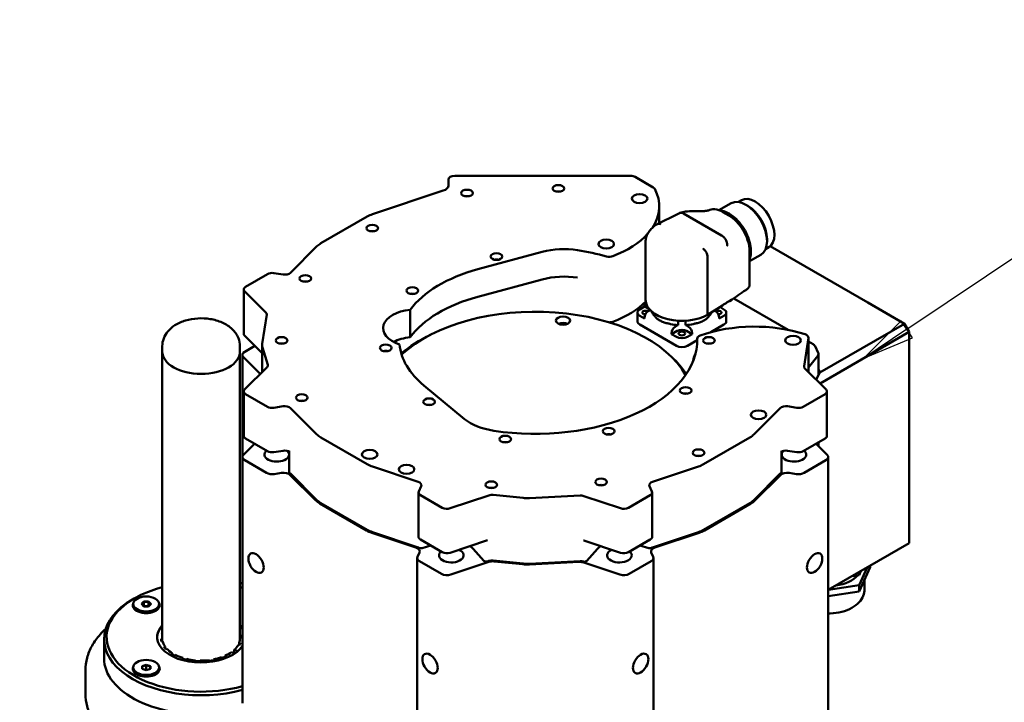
# Model space of a CAD drawing. Header units: millimetres. Extents: x 40 to 4804, y -323 to 2338.
# Tile 34 of 36: x 2539 to 2919, y 1615 to 1878. Entities that reach past the tile are written whole.
import ezdxf

# ---------------------------------------------------------------- set-up
doc = ezdxf.new("R2010")
doc.units = ezdxf.units.MM
doc.header["$LTSCALE"] = 8
doc.layers.add('Symbol (ISO)', color=7, linetype='Continuous', lineweight=25)
doc.layers.add('Visible (ISO)', color=7, linetype='Continuous', lineweight=50)
doc.styles.add('Note Text (ISO)', font='tahoma.ttf')

# ---------------------------------------------------------------- blocks, each defined once
blk = doc.blocks.new('Balloon2')
at = {"layer": 'Symbol (ISO)'}
for p, q in [((355.741, 193.551), (377.364, 200.758)), ((355.583, 194.025), (353.37, 192.76)), ((355.899, 193.076), (355.583, 194.025)), ((355.741, 193.551), (353.37, 192.76)), ((353.37, 192.76), (355.899, 193.076))]:
    blk.add_line(p, q, dxfattribs=at)
at = {"layer": 'Symbol (ISO)', "flags": 128}
blk.add_lwpolyline([(355.583, 194.025), (353.37, 192.76), (355.899, 193.076), (355.583, 194.025)], dxfattribs=at)
at = {"layer": 'Symbol (ISO)'}
blk.add_circle((382.334, 202.414), 5.25, dxfattribs=at)
blk.add_solid([(355.583, 194.025), (353.37, 192.76), (355.899, 193.076), (355.583, 194.025)], dxfattribs=at)
at = {"layer": 'Symbol (ISO)', "insert": (382.334, 202.451), "char_height": 3.5, "attachment_point": 5, "style": 'Note Text (ISO)'}
blk.add_mtext('10', dxfattribs=at)
blk = doc.blocks.new('Balloon4')
at = {"layer": 'Symbol (ISO)'}
for p, q in [((360.157, 219.845), (370.243, 226.617)), ((359.878, 220.26), (358.081, 218.452)), ((360.435, 219.43), (359.878, 220.26)), ((360.157, 219.845), (358.081, 218.452)), ((358.081, 218.452), (360.435, 219.43))]:
    blk.add_line(p, q, dxfattribs=at)
at = {"layer": 'Symbol (ISO)', "flags": 128}
blk.add_lwpolyline([(359.878, 220.26), (358.081, 218.452), (360.435, 219.43), (359.878, 220.26)], dxfattribs=at)
at = {"layer": 'Symbol (ISO)'}
blk.add_circle((374.586, 229.533), 5.25, dxfattribs=at)
blk.add_solid([(359.878, 220.26), (358.081, 218.452), (360.435, 219.43), (359.878, 220.26)], dxfattribs=at)
at = {"layer": 'Symbol (ISO)', "insert": (374.586, 229.57), "char_height": 3.5, "attachment_point": 5, "style": 'Note Text (ISO)'}
blk.add_mtext('5', dxfattribs=at)
blk = doc.blocks.new('Balloon5')
at = {"layer": 'Symbol (ISO)'}
for p, q in [((316.601, 195.919), (299.331, 200.342)), ((316.725, 196.404), (316.477, 195.435)), ((319.023, 195.299), (316.725, 196.404)), ((316.601, 195.919), (319.023, 195.299)), ((316.477, 195.435), (319.023, 195.299))]:
    blk.add_line(p, q, dxfattribs=at)
at = {"layer": 'Symbol (ISO)', "flags": 128}
blk.add_lwpolyline([(316.477, 195.435), (319.023, 195.299), (316.725, 196.404), (316.477, 195.435)], dxfattribs=at)
at = {"layer": 'Symbol (ISO)'}
blk.add_circle((294.264, 201.64), 5.25, dxfattribs=at)
blk.add_solid([(316.477, 195.435), (319.023, 195.299), (316.725, 196.404), (316.477, 195.435)], dxfattribs=at)
at = {"layer": 'Symbol (ISO)', "insert": (294.264, 201.64), "char_height": 3.5, "attachment_point": 5, "style": 'Note Text (ISO)'}
blk.add_mtext('4', dxfattribs=at)

msp = doc.modelspace()

# ---------------------------------------------------------------- linework, layer by layer
at = {"layer": 'Visible (ISO)'}
for p, q in [((2706.708, 1817.984), (2774.55, 1817.984)), ((2776.318, 1817.561), (2783.307, 1813.526)), ((2704.208, 1814.287), (2704.208, 1816.541)), ((2674.868, 1803.173), (2702.208, 1812.287)), ((2785.645, 1806.239), (2785.645, 1799.75)), ((2808.703, 1804.73), (2813.368, 1807.423)), ((2816.213, 1807.911), (2817.403, 1808.598)), ((2819.825, 1806.445), (2819.118, 1806.854)), ((2654.963, 1791.946), (2672.9, 1802.302)), ((2795.04, 1803.445), (2809.679, 1794.993)), ((2812.501, 1802.697), (2810.179, 1804.037)), ((2785.645, 1799.498), (2785.645, 1799.497)), ((2643.232, 1780.588), (2653.453, 1790.81)), ((2780.369, 1792.532), (2780.369, 1770.111)), ((2827.25, 1793.586), (2827.25, 1792.769)), ((2866.174, 1769.092), (2828.498, 1790.844)), ((2740.433, 1788.629), (2715.613, 1781.946)), ((2804.269, 1786.817), (2804.269, 1764.396)), ((2820.532, 1788.884), (2820.532, 1776.08)), ((2820.532, 1785.001), (2824.868, 1787.505)), ((2826.713, 1789.725), (2827.903, 1790.412)), ((2625.938, 1775.215), (2634.399, 1780.1)), ((2636.814, 1780.474), (2640.42, 1779.916)), ((2715.613, 1771.332), (2740.433, 1778.014)), ((2625.205, 1757.048), (2625.205, 1774.195)), ((2633.733, 1765.28), (2625.54, 1773.473)), ((2779.973, 1767.515), (2779.973, 1767.923)), ((2780.387, 1768.839), (2780.523, 1768.917)), ((2804.269, 1764.396), (2810.028, 1768.01)), ((2814.416, 1770.662), (2835.423, 1758.534)), ((2880.336, 1760.915), (2866.174, 1769.092)), ((2632.351, 1753.164), (2634.059, 1764.432)), ((2689.465, 1766.307), (2689.465, 1755.692)), ((2777.227, 1761.824), (2777.227, 1765.212)), ((2778.106, 1766.437), (2779.973, 1767.515)), ((2781.962, 1766.366), (2779.973, 1767.515)), ((2782.124, 1766.193), (2781.387, 1765.767)), ((2807.351, 1765.767), (2806.884, 1766.037)), ((2809.012, 1767.373), (2810.633, 1766.437)), ((2811.511, 1761.824), (2811.511, 1765.212)), ((2779.973, 1762.91), (2778.106, 1763.988)), ((2792.248, 1752.434), (2778.106, 1760.599)), ((2779.973, 1763.318), (2779.973, 1762.91)), ((2791.795, 1759.758), (2792.573, 1760.208)), ((2792.922, 1760.376), (2792.922, 1762.072)), ((2795.816, 1762.072), (2795.816, 1760.376)), ((2796.165, 1760.208), (2796.943, 1759.758)), ((2810.633, 1760.599), (2805.521, 1757.648)), ((2810.633, 1763.988), (2808.765, 1762.91)), ((2808.765, 1762.91), (2808.765, 1763.318)), ((2880.336, 1760.915), (2847.64, 1742.039)), ((2882.174, 1757.731), (2880.336, 1760.915)), ((2792.573, 1758.166), (2790.381, 1756.901)), ((2790.381, 1756.901), (2790.381, 1757.309)), ((2792.248, 1755.823), (2790.381, 1756.901)), ((2798.358, 1756.901), (2796.165, 1758.166)), ((2798.358, 1756.901), (2796.49, 1755.823)), ((2798.358, 1757.309), (2798.358, 1756.901)), ((2847.707, 1737.832), (2882.174, 1757.731)), ((2882.174, 1741.379), (2882.174, 1757.731)), ((2632.315, 1749.552), (2625.54, 1756.326)), ((2632.315, 1742.253), (2632.315, 1752.686)), ((2800.289, 1754.628), (2796.49, 1752.434)), ((2800.289, 1755.167), (2800.289, 1753.797)), ((2843.201, 1755.463), (2841.542, 1744.518)), ((2843.21, 1742.328), (2843.21, 1755.589)), ((2843.21, 1754.038), (2845.066, 1752.966)), ((2593.754, 1750.189), (2593.754, 1752.23)), ((2593.754, 1639.553), (2593.754, 1750.189)), ((2623.754, 1750.189), (2623.754, 1752.23)), ((2623.754, 1639.553), (2623.754, 1750.189)), ((2624.705, 1709.445), (2624.705, 1748.883)), ((2625.584, 1750.108), (2629.499, 1752.368)), ((2634.486, 1745.099), (2632.459, 1751.733)), ((2845.842, 1752.19), (2846.995, 1749.706)), ((2847.097, 1741.008), (2847.097, 1749.258)), ((2631.593, 1741.531), (2625.107, 1748.017)), ((2846.816, 1748.526), (2843.21, 1744.061)), ((2625.54, 1735.478), (2634.189, 1744.126)), ((2841.868, 1743.671), (2850.061, 1735.478)), ((2847.64, 1742.039), (2846.212, 1739.327)), ((2847.097, 1743.322), (2847.674, 1742.08)), ((2847.674, 1742.08), (2847.64, 1742.039)), ((2882.174, 1741.379), (2882.174, 1692.597)), ((2625.205, 1717.61), (2625.205, 1734.756)), ((2634.399, 1728.85), (2625.938, 1733.736)), ((2694.795, 1737.09), (2710.503, 1724.138)), ((2849.663, 1733.736), (2841.202, 1728.85)), ((2850.396, 1717.61), (2850.396, 1734.756)), ((2640.42, 1729.035), (2636.814, 1728.477)), ((2653.453, 1718.141), (2643.232, 1728.362)), ((2832.369, 1728.362), (2822.148, 1718.141)), ((2838.787, 1728.477), (2835.181, 1729.035)), ((2625.107, 1710.311), (2629.392, 1714.595)), ((2625.938, 1716.589), (2634.399, 1711.704)), ((2672.9, 1706.649), (2654.963, 1717.005)), ((2820.638, 1717.005), (2802.701, 1706.649)), ((2841.202, 1711.704), (2849.663, 1716.589)), ((2846.21, 1714.595), (2850.494, 1710.311)), ((2847.122, 1715.122), (2847.122, 1713.683)), ((2636.814, 1711.33), (2640.42, 1711.888)), ((2642.731, 1711.571), (2642.731, 1703.64)), ((2832.87, 1711.571), (2832.87, 1703.64)), ((2835.181, 1711.888), (2838.787, 1711.33)), ((2624.705, 1614.504), (2624.705, 1709.445)), ((2634.045, 1703.335), (2625.584, 1708.22)), ((2850.017, 1708.22), (2841.556, 1703.335)), ((2850.896, 1572.32), (2850.896, 1709.445)), ((2639.808, 1703.33), (2636.943, 1702.887)), ((2692.571, 1699.876), (2674.868, 1705.777)), ((2800.734, 1705.777), (2783.03, 1699.876)), ((2838.658, 1702.887), (2835.793, 1703.33)), ((2653.02, 1692.685), (2643.183, 1702.523)), ((2653.453, 1692.83), (2643.232, 1703.051)), ((2832.369, 1703.051), (2822.148, 1692.83)), ((2832.419, 1702.523), (2822.581, 1692.685)), ((2692.685, 1678.651), (2692.685, 1695.797)), ((2692.77, 1696.171), (2693.736, 1698.253)), ((2781.865, 1698.253), (2782.831, 1696.171)), ((2782.916, 1678.651), (2782.916, 1695.797)), ((2701.878, 1689.891), (2693.417, 1694.776)), ((2719.875, 1694.655), (2704.896, 1689.662)), ((2733.051, 1693.657), (2721.559, 1694.827)), ((2755.047, 1694.58), (2735.529, 1693.594)), ((2770.705, 1689.662), (2756.515, 1694.392)), ((2782.184, 1694.776), (2773.723, 1689.891)), ((2882.174, 1676.245), (2882.174, 1692.597)), ((2672.546, 1681.133), (2654.609, 1691.489)), ((2672.9, 1681.338), (2654.963, 1691.694)), ((2820.638, 1691.694), (2802.701, 1681.338)), ((2820.992, 1691.489), (2803.055, 1681.133)), ((2692.571, 1674.565), (2674.868, 1680.466)), ((2800.734, 1680.466), (2783.03, 1674.565)), ((2691.657, 1674.536), (2674.618, 1680.216)), ((2693.417, 1677.63), (2701.878, 1672.745)), ((2719.282, 1677.311), (2704.896, 1672.515)), ((2770.705, 1672.515), (2756.515, 1677.246)), ((2773.723, 1672.745), (2782.184, 1677.63)), ((2800.984, 1680.216), (2783.944, 1674.536)), ((2697.406, 1675.327), (2694.045, 1674.338)), ((2717.891, 1669.384), (2713.818, 1673.999)), ((2761.783, 1673.999), (2757.706, 1669.38)), ((2781.556, 1674.338), (2778.195, 1675.327)), ((2882.174, 1676.245), (2850.896, 1658.186)), ((2692.185, 1534.431), (2692.185, 1670.486)), ((2692.287, 1670.934), (2693.055, 1672.588)), ((2701.525, 1664.376), (2693.063, 1669.261)), ((2719.81, 1668.989), (2705.146, 1664.101)), ((2719.875, 1669.344), (2719.282, 1669.146)), ((2733.051, 1668.345), (2721.559, 1669.515)), ((2732.965, 1668.061), (2721.831, 1669.194)), ((2755.047, 1669.269), (2735.529, 1668.283)), ((2754.776, 1668.965), (2735.573, 1667.995)), ((2782.538, 1669.261), (2774.077, 1664.376)), ((2782.547, 1672.588), (2783.314, 1670.934)), ((2783.416, 1523.108), (2783.416, 1670.486)), ((2770.455, 1664.101), (2756.538, 1668.74)), ((2862.78, 1657.562), (2867.114, 1666.902)), ((2862.78, 1660.051), (2865.947, 1666.876)), ((2862.78, 1663.908), (2863.502, 1665.464)), ((2867.114, 1667.55), (2867.114, 1666.902)), ((2860.085, 1663.491), (2862.78, 1663.908)), ((2862.78, 1665.047), (2862.78, 1663.908)), ((2864.908, 1662.147), (2864.908, 1658.489)), ((2850.896, 1655.724), (2862.78, 1657.562)), ((2850.958, 1658.222), (2862.78, 1660.051)), ((2862.78, 1660.051), (2862.78, 1657.562)), ((2582.944, 1654.863), (2582.237, 1654.455)), ((2582.54, 1652.74), (2582.54, 1652.25)), ((2585.167, 1649.538), (2584.005, 1650.209)), ((2586.612, 1653.662), (2585.693, 1652.737)), ((2585.693, 1652.737), (2585.808, 1652.655)), ((2585.693, 1652.737), (2586.621, 1651.815)), ((2585.808, 1652.655), (2586.67, 1653.523)), ((2586.655, 1651.815), (2585.808, 1652.655)), ((2588.459, 1653.665), (2586.612, 1653.662)), ((2586.612, 1653.662), (2586.67, 1653.523)), ((2586.621, 1651.815), (2588.469, 1651.818)), ((2586.67, 1651.841), (2586.649, 1651.82)), ((2586.67, 1653.523), (2588.402, 1653.526)), ((2586.67, 1653.523), (2586.67, 1651.841)), ((2588.402, 1651.844), (2586.67, 1651.841)), ((2588.402, 1653.526), (2588.459, 1653.665)), ((2588.402, 1653.526), (2589.272, 1652.661)), ((2588.402, 1653.526), (2588.402, 1651.844)), ((2588.428, 1651.818), (2588.402, 1651.844)), ((2589.272, 1652.661), (2588.435, 1651.818)), ((2589.388, 1652.743), (2588.459, 1653.665)), ((2588.469, 1651.818), (2589.388, 1652.743)), ((2589.388, 1652.743), (2589.272, 1652.661)), ((2589.914, 1649.538), (2591.076, 1650.209)), ((2592.54, 1652.74), (2592.54, 1652.25)), ((2585.04, 1649.611), (2585.04, 1649.577)), ((2590.04, 1649.611), (2590.04, 1649.577)), ((2571.254, 1631.797), (2571.254, 1639.145)), ((2593.26, 1639.293), (2593.76, 1639.302)), ((2593.754, 1641.342), (2593.574, 1641.363)), ((2593.76, 1638.285), (2593.76, 1639.302)), ((2623.754, 1640.822), (2624.09, 1640.85)), ((2624.247, 1639.814), (2623.754, 1639.805)), ((2624.09, 1639.811), (2624.09, 1640.85)), ((2593.912, 1638.298), (2593.417, 1638.256)), ((2594.349, 1636.249), (2594.813, 1636.356)), ((2594.813, 1635.641), (2594.813, 1636.356)), ((2595.551, 1635.443), (2595.11, 1635.306)), ((2621.52, 1635.007), (2622.898, 1634.517)), ((2621.52, 1635.007), (2621.52, 1633.725)), ((2623.467, 1636.739), (2622.992, 1636.829)), ((2623.444, 1637.802), (2623.444, 1636.743)), ((2623.444, 1637.802), (2623.933, 1637.744)), ((2597.175, 1633.604), (2597.548, 1633.796)), ((2597.548, 1633.37), (2597.548, 1633.796)), ((2598.782, 1633.084), (2598.449, 1632.868)), ((2601.397, 1631.677), (2601.635, 1631.931)), ((2601.635, 1631.604), (2601.635, 1631.931)), ((2603.215, 1631.505), (2603.031, 1631.237)), ((2606.507, 1630.699), (2606.58, 1630.985)), ((2606.58, 1630.693), (2606.58, 1630.985)), ((2611.888, 1630.789), (2611.787, 1631.072)), ((2613.472, 1631.333), (2613.472, 1631.029)), ((2613.472, 1631.333), (2613.629, 1631.059)), ((2616.891, 1631.937), (2616.628, 1632.183)), ((2618.057, 1632.76), (2618.057, 1632.396)), ((2618.057, 1632.76), (2618.367, 1632.534)), ((2621.737, 1633.626), (2620.52, 1634.182)), ((2582.54, 1628.245), (2582.54, 1627.755)), ((2587.535, 1629.312), (2585.938, 1628.776)), ((2586.038, 1628.661), (2585.938, 1628.776)), ((2585.938, 1628.776), (2585.943, 1627.709)), ((2585.943, 1627.709), (2587.546, 1627.178)), ((2586.038, 1628.661), (2587.535, 1629.163)), ((2586.043, 1627.676), (2586.038, 1628.661)), ((2587.535, 1627.481), (2587.086, 1627.331)), ((2589.138, 1628.781), (2587.535, 1629.312)), ((2587.535, 1629.312), (2587.535, 1629.163)), ((2587.535, 1629.163), (2589.038, 1628.666)), ((2587.535, 1629.163), (2587.535, 1627.481)), ((2587.995, 1627.329), (2587.535, 1627.481)), ((2587.546, 1627.178), (2589.143, 1627.714)), ((2589.138, 1628.781), (2589.038, 1628.666)), ((2589.038, 1628.666), (2589.043, 1627.681)), ((2589.038, 1628.666), (2589.038, 1627.679)), ((2589.143, 1627.714), (2589.138, 1628.781)), ((2592.54, 1628.245), (2592.54, 1627.755)), ((2608.317, 1630.897), (2608.303, 1630.608)), ((2564.057, 1618.12), (2564.057, 1627.102)), ((2585.167, 1625.043), (2584.005, 1625.714)), ((2585.04, 1625.116), (2585.04, 1625.082)), ((2589.914, 1625.043), (2591.076, 1625.714)), ((2590.04, 1625.116), (2590.04, 1625.082))]:
    msp.add_line(p, q, dxfattribs=at)
for centre, major_axis, ratio, start_param, end_param in [((2706.708, 1816.541), (-2.5, 0), 0.5773503, 4.712389, 6.2831853), ((2774.55, 1816.541), (2.5, 0), 0.5773503, 0.7853982, 1.5707963), ((2700.208, 1814.287), (4, 0), 0.5773503, 5.2359878, 6.2831853), ((2781.54, 1812.505), (2.5, 0), 0.5773503, 0.2936173, 0.7853982), ((2711.401, 1808.909), (-2.25, 0), 0.5773503, 4.3725521, 5.0522259), ((2746.69, 1810.691), (-2.25, 0), 0.5773503, 4.3725521, 5.0522259), ((2745.645, 1806.239), (40, 0), 0.5773503, 5.9163086, 6.5768026), ((2822.653, 1799.505), (-5.25, 9.093), 0.5773503, 3.1415927, 6.2831853), ((2819.118, 1797.464), (-5.75, 9.959), 0.5773503, 3.1415927, 6.2831853), ((2819.825, 1797.872), (5.25, -9.093), 0.5773503, 0.7853982, 2.3561945), ((2679.618, 1798.423), (9.5, 0), 0.5773503, 2.0943951, 2.3561945), ((2804.89, 1807.684), (-9.945, -4.139), 0.1253139, 0.0905617, 0.0955365), ((2674.807, 1795.369), (-2.25, 0), 0.5773503, 4.3725521, 5.0522259), ((2745.645, 1806.239), (-40, 0), 0.5773503, 2.155804, 2.6614353), ((2819.65, 1799.933), (-10.066, -4.842), 0.1303561, 0.0887223, 0.0935146), ((2661.68, 1788.067), (9.5, 0), 0.5773503, 2.3561945, 2.6179939), ((2748.886, 1778.163), (-20, 0), 0.5773503, 4.4485097, 5.1487213), ((2737.801, 1754.475), (-62.5, 0), 0.5773503, 4.257617, 4.4485097), ((2766.352, 1788.189), (-2.5, 0), 0.5773503, 1.1160244, 2.155804), ((2722.789, 1784.371), (-2.25, 0), 0.5773503, 4.3725521, 5.0522259), ((2636.167, 1779.08), (2.5, 0), 0.5773503, 1.3089969, 2.3561945), ((2641.067, 1781.31), (2.5, 0), 0.5773503, 4.4505896, 5.7595865), ((2737.801, 1754.475), (-52.5, 0), 0.5773503, 5.1487213, 5.8821957), ((2748.886, 1767.549), (20, 0), 0.5773503, 1.3069171, 2.0071286), ((2648.982, 1775.938), (-2.25, 0), 0.5773503, 4.3725521, 5.0522259), ((2627.705, 1774.195), (-2.5, 0), 0.5773503, 5.4977871, 6.8067841), ((2690.29, 1771.233), (-2.25, 0), 0.5773503, 4.3725521, 5.0522259), ((2737.801, 1743.861), (52.5, 0), 0.5773503, 2.0071286, 2.7406031), ((2745.645, 1780.928), (-40, 0), 0.5773503, 2.155804, 2.6241768), ((2781.387, 1767.107), (-1, 1.732), 0.5773503, 6.1512142, 7.0685835), ((2794.369, 1770.111), (-14, 0), 0.5773503, 0, 2.3561945), ((2631.568, 1764.558), (2.5, 0), 0.5773503, 6.1959188, 6.8067841), ((2691.515, 1759.187), (-12.5, 0), 0.5773503, 4.8770912, 7.3402135), ((2737.801, 1730.389), (60.9, 0), 0.5773503, 0.3085397, 2.5830124), ((2780.227, 1765.212), (-3, 0), 0.5773503, 5.4977871, 7.0685835), ((2780.369, 1765.212), (-1.27, 0), 0.5773503, 3.8923462, 7.7722524), ((2781.387, 1764.134), (-1, -1.732), 0.5773503, 3.9269908, 5.4977871), ((2794.369, 1767.254), (-12, 0), 0.5773503, 0.2336124, 0.3742603), ((2794.369, 1767.254), (12, 0), 0.5773503, 5.908925, 6.0207517), ((2807.351, 1764.134), (-1, 1.732), 0.5773503, 3.9269908, 5.4977871), ((2808.369, 1765.212), (1.27, 0), 0.5773503, 4.7941182, 8.6740244), ((2808.511, 1765.212), (3, 0), 0.5773503, 5.4977871, 7.0685835), ((2748.492, 1759.676), (-2.75, 0), 0.5773503, 4.022614, 5.402164), ((2747.525, 1759.78), (2.067, 0), 0.5773503, 0.7274369, 1.9468063), ((2766.352, 1762.877), (-2.5, 0), 0.5773503, 1.585731, 2.155804), ((2780.227, 1761.824), (-3, 0), 0.5773503, 0, 0.7853982), ((2794.369, 1767.254), (-12, 0), 0.5773503, 1.196536, 1.4499219), ((2794.369, 1759.171), (2.54, 0), 0.5773503, 2.1769017, 2.3561945), ((2794.369, 1767.254), (-12, 0), 0.5773503, 1.6916708, 1.9450566), ((2794.369, 1759.171), (2.54, 0), 0.5773503, 0.7853982, 0.9646909), ((2822.373, 1736.703), (40, 0), 0.5773503, 1.0598533, 2.1202526), ((2808.511, 1761.824), (3, 0), 0.5773503, 5.4977871, 6.2831853), ((2627.705, 1757.048), (-2.5, 0), 0.5773503, 0, 0.5235988), ((2737.801, 1729.164), (-62.5, 0), 0.5773503, 5.4174632, 5.6881041), ((2791.795, 1758.125), (1, 1.732), 0.5773503, 0.7853982, 2.3561945), ((2794.369, 1757.129), (2.54, 0), 0.5773503, 0.7853982, 2.3561945), ((2796.943, 1758.125), (1, -1.732), 0.5773503, 0.7853982, 2.3561945), ((2840.71, 1755.589), (2.5, 0), 0.5773503, 6.1959188, 7.3430386), ((2641.815, 1752.686), (-9.5, 0), 0.5773503, 6.1959188, 6.4577182), ((2639.801, 1752.026), (-2.25, 0), 0.5773503, 4.3725521, 5.0522259), ((2691.515, 1748.573), (-12.5, 0), 0.5773503, 4.8770912, 5.4569417), ((2737.801, 1754.475), (-52.5, 0), 0.5773503, 0.0519237, 0.6108652), ((2737.801, 1754.475), (62.5, 0), 0.5773503, 4.4526694, 6.301625), ((2794.369, 1757.047), (-3, 0), 0.5773503, 0.7853982, 2.3561945), ((2802.789, 1755.167), (-2.5, 0), 0.5773503, 5.2618453, 6.301625), ((2804.801, 1752.026), (-2.25, 0), 0.5773503, 4.3725521, 5.0522259), ((2842.945, 1751.742), (3, 0), 0.5773503, 0.2617994, 0.7853982), ((2608.754, 1750.189), (15, 0), 0.5773503, 3.1415927, 6.2831853), ((2608.754, 1750.189), (15, 0), 0.5773503, 3.1415927, 6.2831853), ((2627.705, 1748.883), (-3, 0), 0.5773503, 5.4977871, 6.8067841), ((2680.021, 1749.107), (-2.25, 0), 0.5773503, 4.3725521, 5.0522259), ((2794.369, 1753.659), (-3, 0), 0.5773503, 0.7853982, 2.3561945), ((2810.787, 1746.618), (-12, 0), 0.5773503, 5.909364, 6.2883319), ((2844.097, 1749.258), (3, 0), 0.5773503, 5.846853, 6.5449847), ((2632.024, 1744.848), (2.5, 0), 0.5773503, 5.7595865, 6.4577182), ((2737.801, 1729.164), (62, 0), 0.5773503, 0.3491534, 0.5598421), ((2844.033, 1744.392), (-2.5, 0), 0.5773503, 6.1959188, 6.8067841), ((2627.705, 1734.756), (-2.5, 0), 0.5773503, 5.7595865, 7.0685835), ((2795.824, 1732.685), (-2.25, 0), 0.5773503, 4.3725521, 5.0522259), ((2847.896, 1734.756), (2.5, 0), 0.5773503, 5.4977871, 6.8067841), ((2647.591, 1729.918), (-2.25, 0), 0.5773503, 4.3725521, 5.0522259), ((2636.167, 1729.871), (-2.5, 0), 0.5773503, 0.7853982, 1.8325957), ((2641.067, 1727.641), (-2.5, 0), 0.5773503, 3.6651914, 4.9741884), ((2696.788, 1728.347), (-2.25, 0), 0.5773503, 4.3725521, 5.0522259), ((2834.534, 1727.641), (-2.5, 0), 0.5773503, 4.4505896, 5.7595865), ((2839.434, 1729.871), (-2.5, 0), 0.5773503, 1.3089969, 2.3561945), ((2726.886, 1730.761), (20, 0), 0.5773503, 3.7524579, 4.4526694), ((2627.705, 1717.61), (-2.5, 0), 0.5773503, 0, 0.7853982), ((2661.68, 1720.883), (-9.5, 0), 0.5773503, 0.5235988, 0.7853982), ((2726.166, 1713.931), (-2.25, 0), 0.5773503, 4.3725521, 5.0522259), ((2766.116, 1716.968), (-2.25, 0), 0.5773503, 4.3725521, 5.0522259), ((2813.921, 1720.883), (-9.5, 0), 0.5773503, 2.3561945, 2.6179939), ((2847.896, 1717.61), (2.5, 0), 0.5773503, 5.4977871, 6.2831853), ((2637.94, 1710.431), (4.75, 0), 0.5773503, 2.556331, 6.8170942), ((2636.167, 1712.725), (2.5, 0), 0.5773503, 3.9269908, 4.9741884), ((2641.067, 1710.494), (2.5, 0), 0.5773503, 0.7057336, 1.8325957), ((2837.661, 1710.431), (4.75, 0), 0.5773503, 2.6076838, 6.8684469), ((2834.534, 1710.494), (2.5, 0), 0.5773503, 1.3089969, 2.4358591), ((2839.434, 1712.725), (2.5, 0), 0.5773503, 4.4505896, 5.4977871), ((2627.705, 1709.445), (-3, 0), 0.5773503, 5.7595865, 7.0685835), ((2800.794, 1708.683), (-2.25, 0), 0.5773503, 4.3725521, 5.0522259), ((2847.896, 1709.445), (3, 0), 0.5773503, 5.4977871, 6.8067841), ((2636.167, 1704.56), (-3, 0), 0.5773503, 0.7853982, 1.8325957), ((2640.584, 1701.657), (-3, 0), 0.5773503, 3.6651914, 4.9741884), ((2643.731, 1703.64), (-1, 0), 0.5773503, 0, 0.7057336), ((2641.067, 1702.329), (-2.5, 0), 0.5773503, 3.6651914, 3.8473262), ((2679.618, 1710.527), (-9.5, 0), 0.5773503, 0.7853982, 1.0471976), ((2795.984, 1710.527), (-9.5, 0), 0.5773503, 2.0943951, 2.3561945), ((2834.534, 1702.329), (-2.5, 0), 0.5773503, 5.5774517, 5.7595865), ((2835.017, 1701.657), (-3, 0), 0.5773503, 4.4505896, 5.7595865), ((2831.87, 1703.64), (1, 0), 0.5773503, 5.5774517, 6.2831853), ((2839.434, 1704.56), (-3, 0), 0.5773503, 1.3089969, 2.3561945), ((2691.321, 1698.626), (2.5, 0), 0.5773503, 6.0213859, 7.3303829), ((2784.28, 1698.626), (-2.5, 0), 0.5773503, 5.2359878, 6.5449847), ((2695.185, 1695.797), (-2.5, 0), 0.5773503, 6.0213859, 7.0685835), ((2720.783, 1696.305), (-2.25, 0), 0.5773503, 4.3725521, 5.0522259), ((2763.165, 1697.373), (-2.25, 0), 0.5773503, 4.3725521, 5.0522259), ((2780.416, 1695.797), (2.5, 0), 0.5773503, 5.4977871, 6.5449847), ((2661.68, 1695.572), (-10, 0), 0.5773503, 0.5235988, 0.7853982), ((2661.68, 1695.572), (-9.5, 0), 0.5773503, 0.5235988, 0.7853982), ((2721.125, 1693.405), (-2.5, 0), 0.5773503, 4.5378561, 5.2359878), ((2734.701, 1699.058), (-9.5, 0), 0.5773503, 1.3962634, 1.6580628), ((2755.265, 1693.142), (-2.5, 0), 0.5773503, 4.1887902, 4.7996554), ((2813.921, 1695.572), (-9.5, 0), 0.5773503, 2.3561945, 2.6179939), ((2813.921, 1695.572), (-10, 0), 0.5773503, 2.3561945, 2.6179939), ((2703.646, 1690.912), (-2.5, 0), 0.5773503, 0.7853982, 2.0943951), ((2771.955, 1690.912), (-2.5, 0), 0.5773503, 1.0471976, 2.3561945), ((2679.618, 1685.216), (-10, 0), 0.5773503, 0.7853982, 1.0471976), ((2679.618, 1685.216), (-9.5, 0), 0.5773503, 0.7853982, 1.0471976), ((2795.984, 1685.216), (-9.5, 0), 0.5773503, 2.0943951, 2.3561945), ((2795.984, 1685.216), (-10, 0), 0.5773503, 2.0943951, 2.3561945), ((2695.185, 1678.651), (-2.5, 0), 0.5773503, 0, 0.7853982), ((2755.265, 1675.996), (-2.5, 0), 0.5773503, 4.1887902, 4.2533763), ((2780.416, 1678.651), (2.5, 0), 0.5773503, 5.4977871, 6.2831853), ((2690.157, 1673.036), (3, 0), 0.5773503, 6.0213859, 7.3303829), ((2691.321, 1673.315), (-2.5, 0), 0.5773503, 4.0066554, 4.1887902), ((2693.591, 1674.853), (-1, 0), 0.5773503, 0.8650628, 2.0420352), ((2705.354, 1671.509), (4.75, 0), 0.5773503, 2.556331, 7.1814497), ((2705.354, 1671.509), (-9.5, 0), 0.5773503, 3.6128316, 3.8492089), ((2770.247, 1671.509), (-9.5, 0), 0.5773503, 5.5755691, 5.8119464), ((2770.247, 1671.509), (4.75, 0), 0.5773503, 2.2433283, 6.8684469), ((2782.01, 1674.853), (-1, 0), 0.5773503, 1.0995574, 2.2765299), ((2785.444, 1673.036), (-3, 0), 0.5773503, 5.2359878, 6.5449847), ((2784.28, 1673.315), (-2.5, 0), 0.5773503, 5.2359878, 5.4181226), ((2695.185, 1670.486), (-3, 0), 0.5773503, 6.0213859, 7.0685835), ((2703.646, 1673.765), (2.5, 0), 0.5773503, 3.9269908, 5.2359878), ((2718.782, 1669.646), (-1, 0), 0.5773503, 0.4712389, 2.0943951), ((2721.31, 1667.489), (-3, 0), 0.5773503, 4.5378561, 5.2359878), ((2721.125, 1668.094), (-2.5, 0), 0.5773503, 4.5378561, 5.2359878), ((2755.038, 1667.24), (-3, 0), 0.5773503, 4.1887902, 4.7996554), ((2755.265, 1667.831), (-2.5, 0), 0.5773503, 4.2533763, 4.7996554), ((2756.815, 1669.642), (-1, 0), 0.5773503, 1.1117837, 2.6703538), ((2771.955, 1673.765), (2.5, 0), 0.5773503, 4.1887902, 5.4977871), ((2780.416, 1670.486), (3, 0), 0.5773503, 5.4977871, 6.5449847), ((2734.701, 1673.747), (-10, 0), 0.5773503, 1.3962634, 1.6580628), ((2734.701, 1673.747), (-9.5, 0), 0.5773503, 1.3962634, 1.6580628), ((2703.646, 1665.601), (-3, 0), 0.5773503, 0.7853982, 2.0943951), ((2771.955, 1665.601), (-3, 0), 0.5773503, 1.0471976, 2.3561945), ((2850.938, 1666.888), (12.5, 0), 0.5773503, 4.9433711, 5.8452955), ((2608.754, 1639.962), (-36.5, 0), 0.5773503, 5.1358946, 8.3062838), ((2608.754, 1639.962), (36.5, 0), 0.5773503, 1.1184942, 1.1472907), ((2608.754, 1639.145), (-37.5, 0), 0.5773503, 5.4977871, 8.2933667), ((2587.54, 1652.209), (5.2, 0), 0.5773503, 2.8350381, 6.5897398), ((2587.54, 1652.25), (5, 0), 0.5773503, 3.1415927, 6.2831853), ((2587.54, 1650.209), (-2.75, 0), 0.5773503, 0.3556985, 0.4029381), ((2587.54, 1650.209), (2.75, 0), 0.5773503, 5.8802472, 5.9274868), ((2608.754, 1639.962), (17, 0), 0.5773503, 2.6516353, 5.9301999), ((2608.754, 1639.553), (-17, 0), 0.5773503, 5.793228, 6.2623865), ((2608.754, 1639.962), (17, 0), 0.5773503, 0.3529854, 0.4899573), ((2608.754, 1639.553), (17, 0), 0.5773503, 0.3529854, 0.4899573), ((2608.754, 1639.553), (-15.5, 0), 0.5773503, 0.0290888, 0.1454441), ((2608.754, 1639.553), (-15.5, 0), 0.5773503, 6.0284973, 6.0795636), ((2608.754, 1639.553), (-15, 0), 0.5773503, 0, 0.0290888), ((2608.754, 1639.553), (15, 0), 0.5773503, 6.0795636, 6.2831853), ((2608.754, 1639.553), (15.5, 0), 0.5773503, 0.0290888, 0.1454441), ((2608.754, 1639.553), (-15, 0), 0.5773503, 0.1454441, 0.3781547), ((2608.754, 1639.553), (-15.5, 0), 0.5773503, 0.3781547, 0.49451), ((2608.754, 1639.553), (-15, 0), 0.5773503, 0.49451, 0.7272205), ((2608.754, 1639.553), (15, 0), 0.5773503, 5.7304977, 5.9632083), ((2608.754, 1639.553), (15.5, 0), 0.5773503, 5.9632083, 6.0795636), ((2608.754, 1631.797), (-37.5, 0), 0.5773503, 0, 1.741474), ((2608.754, 1639.553), (-15.5, 0), 0.5773503, 0.7272205, 0.8435758), ((2608.754, 1639.553), (-15, 0), 0.5773503, 0.8435758, 1.0762864), ((2608.754, 1639.553), (-15.5, 0), 0.5773503, 1.0762864, 1.1926417), ((2608.754, 1639.553), (-15, 0), 0.5773503, 1.1926417, 1.4253522), ((2608.754, 1639.553), (-15, 0), 0.5773503, 1.5417075, 1.7744181), ((2608.754, 1639.553), (-15.5, 0), 0.5773503, 1.7744181, 1.8907734), ((2608.754, 1639.553), (-15, 0), 0.5773503, 1.8907734, 2.1234839), ((2608.754, 1639.553), (-15.5, 0), 0.5773503, 2.1234839, 2.2398392), ((2608.754, 1639.553), (-15, 0), 0.5773503, 2.2398392, 2.4725498), ((2587.54, 1627.714), (5.2, 0), 0.5773503, 2.8350381, 6.5897398), ((2587.54, 1627.755), (5, 0), 0.5773503, 3.1415927, 6.2831853), ((2608.754, 1639.553), (-15.5, 0), 0.5773503, 1.4253522, 1.5417075), ((2587.54, 1625.714), (-2.75, 0), 0.5773503, 0.3556985, 0.4029381), ((2587.54, 1625.714), (2.75, 0), 0.5773503, 5.8802472, 5.9274868)]:
    msp.add_ellipse(centre, major_axis=major_axis, ratio=ratio, start_param=start_param, end_param=end_param, dxfattribs=at)
for centre, major_axis in [((2746.69, 1813.141), (-2.25, 0)), ((2711.401, 1811.358), (-2.25, 0)), ((2778.046, 1809.215), (3, 0)), ((2674.807, 1797.818), (-2.25, 0)), ((2765.152, 1791.677), (3, 0)), ((2722.789, 1786.821), (-2.25, 0)), ((2648.982, 1778.387), (-2.25, 0)), ((2690.29, 1773.682), (-2.25, 0)), ((2748.492, 1762.126), (-2.75, 0)), ((2794.369, 1757.129), (1.27, 0)), ((2639.801, 1754.475), (-2.25, 0)), ((2680.021, 1751.557), (-2.25, 0)), ((2804.801, 1754.475), (-2.25, 0)), ((2837.301, 1754.475), (3, 0)), ((2647.591, 1732.368), (-2.25, 0)), ((2795.824, 1735.134), (-2.25, 0)), ((2696.788, 1730.797), (-2.25, 0)), ((2823.97, 1725.752), (3, 0)), ((2766.116, 1719.417), (-2.25, 0)), ((2726.166, 1716.381), (-2.25, 0)), ((2673.843, 1710.469), (3, 0)), ((2800.794, 1711.132), (-2.25, 0)), ((2688.051, 1704.725), (3, 0)), ((2720.783, 1698.755), (-2.25, 0)), ((2763.165, 1699.823), (-2.25, 0)), ((2629.967, 1668.539), (2.094, -3.627)), ((2845.634, 1668.539), (2.094, 3.627)), ((2587.54, 1652.74), (5, 0)), ((2587.54, 1628.245), (5, 0)), ((2697.142, 1629.755), (2.094, -3.627)), ((2778.459, 1629.755), (2.094, 3.627))]:
    msp.add_ellipse(centre, major_axis=major_axis, ratio=0.5773503, dxfattribs=at)
for points in [[(2785.036, 1799.431), (2787.854, 1800.926), (2790.774, 1802.178), (2793.502, 1803.63)], [(2819.083, 1773.916), (2817.117, 1772.645), (2815.189, 1771.242), (2813.255, 1769.804)], [(2624.705, 1660.849), (2624.388, 1660.832), (2624.071, 1660.813), (2623.754, 1660.794)]]:
    msp.add_open_spline(points, degree=3, dxfattribs=at)
for points, knots in [([(2795.032, 1803.45), (2794.764, 1803.614), (2794.47, 1803.731), (2793.892, 1803.788), (2793.663, 1803.716), (2793.502, 1803.63)], [0.00000001, 0.00000001, 0.00000001, 0.00000001, 0.11794675, 0.11794675, 0.24057189, 0.24057189, 0.24057189, 0.24057189]), ([(2793.619, 1803.685), (2794.312, 1803.956), (2795.05, 1804.109), (2796.759, 1804.325), (2797.746, 1804.354), (2799.917, 1804.374), (2801.134, 1804.349), (2802.522, 1804.384), (2802.82, 1804.397), (2803.299, 1804.428), (2803.494, 1804.445), (2803.923, 1804.494), (2804.124, 1804.528), (2804.404, 1804.588), (2804.489, 1804.614), (2804.606, 1804.653), (2804.632, 1804.666), (2804.649, 1804.675)], [0, 0, 0, 0, 0.2380082, 0.2380082, 0.5421169, 0.5421169, 0.9113552, 0.9113552, 1.0169315, 1.0169315, 1.0999462, 1.0999462, 1.2273857, 1.2273857, 1.353574, 1.353574, 1.4906918, 1.4906918, 1.4906918, 1.4906918]), ([(2810.179, 1804.037), (2809.208, 1804.598), (2808.155, 1804.995), (2806.041, 1805.217), (2805.214, 1804.964), (2804.649, 1804.675)], [0, 0, 0, 0, 0.41170966, 0.41170966, 0.86037504, 0.86037504, 0.86037504, 0.86037504]), ([(2809.103, 1804.573), (2809.372, 1804.557), (2809.644, 1804.523), (2810.808, 1804.299), (2811.727, 1803.939), (2813.564, 1802.883), (2814.482, 1802.178), (2816.212, 1800.506), (2817.024, 1799.538), (2818.464, 1797.437), (2819.092, 1796.306), (2820.105, 1793.989), (2820.489, 1792.803), (2820.973, 1790.492), (2821.072, 1789.366), (2820.971, 1787.425), (2820.809, 1786.587), (2820.532, 1785.845)], [1.1493235, 1.1493235, 1.1493235, 1.1493235, 1.248553, 1.248553, 1.5691616, 1.5691616, 1.8962054, 1.8962054, 2.2225061, 2.2225061, 2.5478865, 2.5478865, 2.8733633, 2.8733633, 3.1998878, 3.1998878, 3.4826468, 3.4826468, 3.4826468, 3.4826468]), ([(2820.532, 1788.884), (2820.532, 1789.463), (2820.483, 1790.069), (2820.278, 1791.373), (2820.112, 1792.075), (2819.536, 1793.963), (2818.987, 1795.315), (2817.584, 1797.715), (2816.719, 1799.013), (2814.525, 1801.317), (2813.471, 1802.136), (2812.501, 1802.697)], [0, 0, 0, 0, 0.2127725, 0.2127725, 0.4438396, 0.4438396, 0.8398413, 0.8398413, 1.1069305, 1.1069305, 1.3356321, 1.3356321, 1.3356321, 1.3356321]), ([(2784.984, 1799.404), (2784.461, 1799.101), (2783.968, 1798.768), (2783.051, 1798.039), (2782.628, 1797.642), (2781.869, 1796.78), (2781.534, 1796.316), (2780.974, 1795.321), (2780.752, 1794.79), (2780.448, 1793.684), (2780.369, 1793.108), (2780.369, 1792.532)], [0.00115463, 0.00115463, 0.00115463, 0.00115463, 0.15800334, 0.15800334, 0.31485205, 0.31485205, 0.47170075, 0.47170075, 0.62854946, 0.62854946, 0.78539816, 0.78539816, 0.78539816, 0.78539816]), ([(2786.23, 1799.264), (2786.226, 1799.266), (2786.222, 1799.268), (2785.991, 1799.405), (2785.765, 1799.487), (2785.533, 1799.514), (2785.511, 1799.516), (2785.306, 1799.526), (2785.14, 1799.489), (2784.992, 1799.408), (2784.988, 1799.406), (2784.984, 1799.404)], [-0.40029373, -0.40029373, -0.40029373, -0.40029373, -0.39862371, -0.39862371, -0.30034535, -0.30034535, -0.28971479, -0.28971479, -0.20242503, -0.20242503, -0.20006759, -0.20006759, -0.20006759, -0.20006759]), ([(2809.687, 1794.989), (2809.973, 1794.833), (2810.282, 1794.602), (2810.905, 1793.954), (2811.143, 1793.591), (2811.558, 1792.854), (2811.672, 1792.454), (2811.806, 1791.916), (2811.847, 1791.734), (2811.879, 1791.518), (2811.886, 1791.426), (2811.884, 1791.288), (2811.882, 1791.243), (2811.876, 1791.175), (2811.873, 1791.152), (2811.868, 1791.118), (2811.867, 1791.107), (2811.864, 1791.09), (2811.863, 1791.084), (2811.862, 1791.076), (2811.861, 1791.073), (2811.86, 1791.069), (2811.86, 1791.068), (2811.86, 1791.065), (2811.86, 1791.065), (2811.859, 1791.063), (2811.859, 1791.062), (2811.859, 1791.062), (2811.859, 1791.062), (2811.859, 1791.062), (2811.859, 1791.062), (2811.859, 1791.062), (2811.859, 1791.062), (2811.859, 1791.062), (2811.859, 1791.062), (2811.859, 1791.062), (2811.859, 1791.062), (2811.859, 1791.062), (2811.859, 1791.062), (2811.859, 1791.062), (2811.859, 1791.062), (2811.859, 1791.062)], [-0.024255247, -0.024255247, -0.024255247, -0.024255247, -0.021639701, -0.021639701, -0.018683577, -0.018683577, -0.013497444, -0.013497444, -0.008031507, -0.008031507, -0.004003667, -0.004003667, -0.002025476, -0.002025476, -0.001043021, -0.001043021, -0.000553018, -0.000553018, -0.000308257, -0.000308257, -0.000185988, -0.000185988, -0.000125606, -0.000125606, -0.000095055, -0.000095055, -0.000038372, -0.000038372, -0.000028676, -0.000028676, -0.000022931, -0.000022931, -0.000018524, -0.000018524, -0.00001467, -0.00001467, -0.000010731, -0.000010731, -0.000006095, -0.000006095, 0, 0, 0, 0]), ([(2804.269, 1786.817), (2804.269, 1787.039), (2804.237, 1787.277), (2804.161, 1787.578), (2804.145, 1787.635), (2804.063, 1787.903), (2803.979, 1788.113), (2803.828, 1788.413), (2803.776, 1788.507), (2803.57, 1788.849), (2803.397, 1789.082), (2803.184, 1789.312), (2803.161, 1789.337), (2802.919, 1789.583), (2802.684, 1789.767), (2802.444, 1789.902), (2802.44, 1789.905), (2802.436, 1789.907)], [-0.39862856, -0.39862856, -0.39862856, -0.39862856, -0.31691416, -0.31691416, -0.29803132, -0.29803132, -0.2285778, -0.2285778, -0.19620107, -0.19620107, -0.10891025, -0.10891025, -0.09827955, -0.09827955, 0, 0, 0.00167004, 0.00167004, 0.00167004, 0.00167004]), ([(2819.084, 1773.916), (2819.262, 1774.031), (2819.43, 1774.155), (2819.585, 1774.289), (2819.755, 1774.436), (2819.91, 1774.594), (2820.042, 1774.763), (2820.143, 1774.892), (2820.23, 1775.028), (2820.303, 1775.169), (2820.452, 1775.46), (2820.532, 1775.767), (2820.532, 1776.08)], [0.39583824, 0.39583824, 0.39583824, 0.39583824, 0.46329412, 0.46329412, 0.46329412, 0.53741965, 0.53741965, 0.53741965, 0.59376157, 0.59376157, 0.59376157, 0.70984506, 0.70984506, 0.70984506, 0.70984506]), ([(2810.028, 1768.01), (2810.651, 1768.401), (2811.262, 1768.796), (2812.473, 1769.597), (2813.068, 1769.997), (2813.663, 1770.403)], [-0.55327192, -0.55327192, -0.55327192, -0.55327192, -0.27639013, -0.27639013, -0.00015158, -0.00015158, -0.00015158, -0.00015158]), ([(2813.663, 1770.403), (2813.619, 1770.265), (2813.538, 1770.077), (2813.277, 1769.806), (2813.129, 1769.698), (2812.794, 1769.611), (2812.651, 1769.602), (2812.501, 1769.617)], [-0.44933292, -0.44933292, -0.44933292, -0.44933292, -0.28810759, -0.28810759, -0.18085918, -0.18085918, -0.11235396, -0.11235396, -0.11235396, -0.11235396]), ([(2783.2, 1764.721), (2783.366, 1764.477), (2783.558, 1764.215), (2784.057, 1763.611), (2784.38, 1763.27), (2785.092, 1762.648), (2785.48, 1762.369), (2785.884, 1762.136), (2786.288, 1761.902), (2786.735, 1761.7), (2787.692, 1761.358), (2788.203, 1761.218), (2789.14, 1760.992), (2789.56, 1760.901), (2789.982, 1760.805)], [-0.47544566, -0.47544566, -0.47544566, -0.47544566, -0.34294686, -0.34294686, -0.17147343, -0.17147343, 0, 0, 0, 0.17147343, 0.17147343, 0.34294686, 0.34294686, 0.47544566, 0.47544566, 0.47544566, 0.47544566]), ([(2798.756, 1760.805), (2799.179, 1760.901), (2799.598, 1760.992), (2800.535, 1761.218), (2801.046, 1761.358), (2802.003, 1761.7), (2802.45, 1761.902), (2802.854, 1762.136), (2803.259, 1762.369), (2803.647, 1762.648), (2804.358, 1763.27), (2804.681, 1763.611), (2805.18, 1764.215), (2805.372, 1764.477), (2805.538, 1764.721)], [-0.47544566, -0.47544566, -0.47544566, -0.47544566, -0.34294686, -0.34294686, -0.17147343, -0.17147343, 0, 0, 0, 0.17147343, 0.17147343, 0.34294686, 0.34294686, 0.47544566, 0.47544566, 0.47544566, 0.47544566]), ([(2593.754, 1752.23), (2593.754, 1753.251), (2593.948, 1754.268), (2594.671, 1756.206), (2595.221, 1757.109), (2596.665, 1758.862), (2597.608, 1759.651), (2599.891, 1761.115), (2601.277, 1761.716), (2604.262, 1762.607), (2605.869, 1762.876), (2609.094, 1763.059), (2610.711, 1762.977), (2613.865, 1762.461), (2615.4, 1762.028), (2618.277, 1760.761), (2619.624, 1759.928), (2621.764, 1757.874), (2622.614, 1756.718), (2623.537, 1754.379), (2623.754, 1753.307), (2623.754, 1752.23)], [4.6414624, 4.6414624, 4.6414624, 4.6414624, 4.8537264, 4.8537264, 5.0853301, 5.0853301, 5.3745812, 5.3745812, 5.7351726, 5.7351726, 6.1143998, 6.1143998, 6.4880734, 6.4880734, 6.8640298, 6.8640298, 7.2416484, 7.2416484, 7.5591964, 7.5591964, 7.783055, 7.783055, 7.783055, 7.783055]), ([(2864.908, 1658.489), (2864.908, 1657.585), (2864.721, 1656.685), (2864.017, 1654.958), (2863.476, 1654.147), (2862.035, 1652.57), (2861.082, 1651.851), (2858.829, 1650.583), (2857.495, 1650.071), (2854.672, 1649.351), (2853.181, 1649.144), (2851.417, 1649.085), (2851.156, 1649.081), (2850.896, 1649.081)], [2.3561945, 2.3561945, 2.3561945, 2.3561945, 2.5872789, 2.5872789, 2.8414941, 2.8414941, 3.1545082, 3.1545082, 3.5109032, 3.5109032, 3.8683579, 3.8683579, 3.9303136, 3.9303136, 3.9303136, 3.9303136]), ([(2564.057, 1627.102), (2564.057, 1628.734), (2564.28, 1630.366), (2565.158, 1633.566), (2565.812, 1635.134), (2567.515, 1638.159), (2568.563, 1639.617), (2570.446, 1641.751), (2571.154, 1642.476), (2571.91, 1643.179)], [2.35619449, 2.35619449, 2.35619449, 2.35619449, 2.51327412, 2.51327412, 2.67035376, 2.67035376, 2.82743339, 2.82743339, 2.91162713, 2.91162713, 2.91162713, 2.91162713]), ([(2564.057, 1618.12), (2564.057, 1616.488), (2564.28, 1614.856), (2565.158, 1611.656), (2565.812, 1610.089), (2567.515, 1607.063), (2568.563, 1605.605), (2571.015, 1602.826), (2572.419, 1601.506), (2575.541, 1599.025), (2577.26, 1597.864), (2579.116, 1596.792)], [3.92699082, 3.92699082, 3.92699082, 3.92699082, 4.08407045, 4.08407045, 4.24115008, 4.24115008, 4.39822972, 4.39822972, 4.55530935, 4.55530935, 4.71238898, 4.71238898, 4.71238898, 4.71238898])]:
    msp.add_open_spline(points, degree=3, knots=knots, dxfattribs=at)

# ---------------------------------------------------------------- block references
at = {"layer": 'Symbol (ISO)', "xscale": 8, "yscale": 8, "zscale": 8}
for name in ['Balloon4', 'Balloon2', 'Balloon5']:
    msp.add_blockref(name, (0, 0), dxfattribs=at)

doc.saveas('drawing.dxf')
